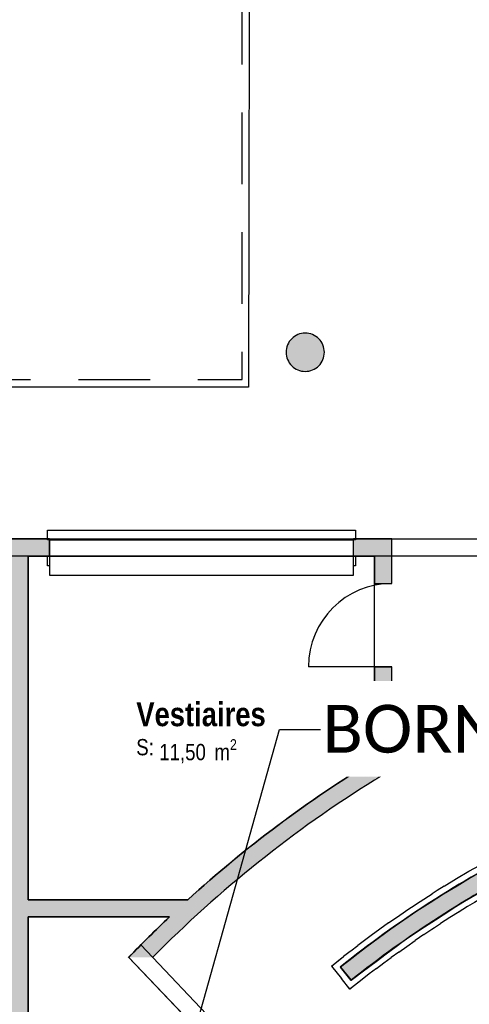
# Model space of a CAD drawing. Extents: x -24342 to 73038, y -9656 to 30949.
# Tile 24 of 170: x 919 to 1389, y -2606 to -1578. Entities that reach past the tile are written whole.
import ezdxf
from ezdxf import colors
from ezdxf.entities.mleader import LeaderData, LeaderLine
from ezdxf.enums import TextEntityAlignment as Align
from ezdxf.math import Vec2, Vec3

# ---------------------------------------------------------------- set-up
doc = ezdxf.new("R2010")
doc.units = 0
doc.linetypes.add('21.0032_xref_rdc_02_pro$0$Tirets petits', pattern=[125, 75, -50])
doc.linetypes.add('ACAD_ISO12W100', pattern=[21, 12, -3, 0, -3, 0, -3])
for name, color, linetype in [('0_XREF', 250, 'Continuous'), ('1_APPAREILLAGE', 1, 'Continuous'), ('21.0032_xref_rdc_02_pro$0$08-01 2D Dessin général.2D', 251, 'Continuous'), ('21.0032_xref_rdc_02_pro$0$A-AREA-____-OTLN.Modèle IFC', 251, 'Continuous'), ('21.0032_xref_rdc_02_pro$0$A-WALL-____-OTLN.Modèle IFC', 251, 'Continuous'), ('21.0032_xref_rdc_02_pro$0$Fenêtres ARCHICAD', 251, 'Continuous'), ('21.0032_xref_rdc_02_pro$0$Marques de Zone ARCHICAD', 251, 'Continuous'), ('21.0032_xref_rdc_02_pro$0$Portes ARCHICAD', 251, 'Continuous'), ('21.0032_xref_rdc_02_pro$0$S-COLS-____-OTLN.Modèle IFC', 251, 'Continuous')]:
    doc.layers.add(name, color=color, linetype=linetype)
doc.styles.add('21.0032_xref_rdc_02_pro$0$STYLE_GENERE_1', font='ARIALNB.TTF')
doc.styles.add('21.0032_xref_rdc_02_pro$0$STYLE_GENERE_2', font='ARIALN.TTF')
doc.styles.get("Standard").update_dxf_attribs({"font": 'calibri.ttf'})

# ---------------------------------------------------------------- blocks, each defined once
blk = doc.blocks.new('21.0032_xref_rdc_02_pro$0$Vestiaires_VES_26_1', base_point=(11090, -23175))
at = {"layer": '21.0032_xref_rdc_02_pro$0$Marques de Zone ARCHICAD', "insert": (10649, -23293), "char_height": 170, "attachment_point": 1, "style": '21.0032_xref_rdc_02_pro$0$STYLE_GENERE_2'}
blk.add_mtext('\\A1;\\pt0,100;11,50{\\H0.66x;\\S^  ;} m{\\H0.66x;\\S2^  ;}', dxfattribs=at)
at = {"layer": '21.0032_xref_rdc_02_pro$0$Marques de Zone ARCHICAD'}
for tag, height, style, p in [('DUMMY_849', 250, '21.0032_xref_rdc_02_pro$0$STYLE_GENERE_1', (11771, -22829)), ('ROOM_NAME', 250, '21.0032_xref_rdc_02_pro$0$STYLE_GENERE_1', (10409, -22907)), ('calculatedAreaCode', 170, '21.0032_xref_rdc_02_pro$0$STYLE_GENERE_2', (10409, -23291))]:
    blk.add_attdef(tag, text='', height=height, dxfattribs=dict(at, style=style)).set_placement(p, align=Align.TOP_LEFT)
blk = doc.blocks.new('21.0032_xref_rdc_02_pro$0$Mur_25_1', base_point=(14521, -24505))
at = {"layer": '21.0032_xref_rdc_02_pro$0$A-WALL-____-OTLN.Modèle IFC', "linetype": 'Continuous'}
blk.add_hatch(color=256, dxfattribs=at).paths.add_polyline_path([(14480, -24425, 0.051495), (12541, -25674), (12653, -25815, -0.051495), (14561, -24585)])
at = {"layer": '21.0032_xref_rdc_02_pro$0$A-WALL-____-OTLN.Modèle IFC', "linetype": 'Continuous', "flags": 128}
for points in [[(14561, -24585), (14480, -24425)], [(12541, -25674), (12653, -25815)]]:
    blk.add_lwpolyline(points, dxfattribs=at)
at = {"layer": '21.0032_xref_rdc_02_pro$0$A-WALL-____-OTLN.Modèle IFC', "linetype": 'Continuous'}
for radius in [11230, 11050]:
    blk.add_arc((19560, -34440), radius, 116.8952, 128.6865, dxfattribs=at)
blk = doc.blocks.new('21.0032_xref_rdc_02_pro$0$Porte (Mur) 1[2]_1')
at = {"layer": '21.0032_xref_rdc_02_pro$0$Portes ARCHICAD', "linetype": 'Continuous'}
blk.add_line((13080, -22535), (12210, -22535), dxfattribs=at)
blk.add_arc((13080, -22535), 870, 90, 180, dxfattribs=at)
blk = doc.blocks.new('21.0032_xref_rdc_02_pro$0$Mur_30_1', base_point=(12990, -21290))
at = {"layer": '21.0032_xref_rdc_02_pro$0$A-WALL-____-OTLN.Modèle IFC', "linetype": 'Continuous'}
for points in [[(12900, -21200), (12900, -21380), (13080, -21200)], [(12900, -21380), (13080, -21380), (13080, -21200)], [(12900, -21380), (12900, -21665), (13080, -21665), (13080, -21380)], [(13080, -23401), (13080, -22535), (12900, -22535), (12900, -23509, -0.004097)], [(13080, -23401, 0.004097), (12900, -23509), (13080, -23611)], [(12900, -23509), (12900, -23720, -0.004176), (13080, -23611)]]:
    blk.add_hatch(color=256, dxfattribs=at).paths.add_polyline_path(points)
for p, q in [((12900, -21665), (13080, -21665)), ((12900, -22535), (13080, -22535))]:
    blk.add_line(p, q, dxfattribs=at)
at = {"layer": '21.0032_xref_rdc_02_pro$0$A-WALL-____-OTLN.Modèle IFC', "linetype": 'Continuous', "flags": 128}
for points in [[(13080, -21200), (12900, -21200)], [(13080, -21665), (13080, -21200)], [(12900, -21380), (12900, -21665)], [(12900, -22535), (12900, -23509)], [(13080, -23611), (13080, -22535)]]:
    blk.add_lwpolyline(points, dxfattribs=at)
at = {"layer": '21.0032_xref_rdc_02_pro$0$A-WALL-____-OTLN.Modèle IFC', "linetype": 'Continuous'}
blk.add_arc((19560, -34440), 12620, 120.8953, 121.8525, dxfattribs=at)
at = {"layer": '21.0032_xref_rdc_02_pro$0$Portes ARCHICAD', "linetype": 'Continuous'}
blk.add_blockref('21.0032_xref_rdc_02_pro$0$Porte (Mur) 1[2]_1', (0, 0), dxfattribs=at)
blk = doc.blocks.new('21.0032_xref_rdc_02_pro$0$Mur_31_1', base_point=(12680, -21290))
at = {"layer": '21.0032_xref_rdc_02_pro$0$A-WALL-____-OTLN.Modèle IFC', "linetype": 'Continuous'}
blk.add_hatch(color=256, dxfattribs=at).paths.add_polyline_path([(12900, -21200), (12680, -21200), (12680, -21380), (12900, -21380)])
at = {"layer": '21.0032_xref_rdc_02_pro$0$A-WALL-____-OTLN.Modèle IFC', "linetype": 'Continuous', "flags": 128}
for points in [[(12900, -21200), (12680, -21200)], [(12680, -21380), (12680, -21200)], [(12680, -21380), (12900, -21380)]]:
    blk.add_lwpolyline(points, dxfattribs=at)
blk = doc.blocks.new('21.0032_xref_rdc_02_pro$0$Porte (Mur) 2[3]_1')
at = {"layer": '21.0032_xref_rdc_02_pro$0$Portes ARCHICAD', "linetype": 'Continuous'}
for p, q in [((7585, -21380), (7585, -22118)), ((9060, -21380), (9060, -22118))]:
    blk.add_line(p, q, dxfattribs=at)
for centre, start, end in [((7585, -21380), 270, 0), ((9060, -21380), 180, 270)]:
    blk.add_arc(centre, 738, start, end, dxfattribs=at)
blk = doc.blocks.new('21.0032_xref_rdc_02_pro$0$Mur_32_1', base_point=(5840, -21290))
at = {"layer": '21.0032_xref_rdc_02_pro$0$A-WALL-____-OTLN.Modèle IFC', "linetype": 'Continuous'}
for points in [[(5840, -21200), (5840, -21380), (7585, -21380), (7585, -21200)], [(9060, -21200), (9060, -21380), (9500, -21380), (9500, -21200)]]:
    blk.add_hatch(color=256, dxfattribs=at).paths.add_polyline_path(points)
for p, q in [((7585, -21380), (7585, -21200)), ((9060, -21380), (9060, -21200))]:
    blk.add_line(p, q, dxfattribs=at)
at = {"layer": '21.0032_xref_rdc_02_pro$0$A-WALL-____-OTLN.Modèle IFC', "linetype": 'Continuous', "flags": 128}
for points in [[(7585, -21200), (5840, -21200)], [(5840, -21200), (5840, -21380)], [(9500, -21200), (9060, -21200)], [(9500, -21380), (9500, -21200)], [(5840, -21380), (7370, -21380)], [(7550, -21380), (7585, -21380)], [(9060, -21380), (9100, -21380)], [(9280, -21380), (9500, -21380)]]:
    blk.add_lwpolyline(points, dxfattribs=at)
at = {"layer": '21.0032_xref_rdc_02_pro$0$Portes ARCHICAD', "linetype": 'Continuous'}
blk.add_blockref('21.0032_xref_rdc_02_pro$0$Porte (Mur) 2[3]_1', (0, 0), dxfattribs=at)
blk = doc.blocks.new('21.0032_xref_rdc_02_pro$0$Fenêtre (Mur) 4[4]_1')
at = {"layer": '21.0032_xref_rdc_02_pro$0$Fenêtres ARCHICAD', "linetype": 'Continuous'}
for p, q in [((9480, -21210), (9480, -21110)), ((9480, -21110), (12700, -21110)), ((12700, -21110), (12700, -21210)), ((9500, -21210), (9480, -21210)), ((9500, -21210), (12680, -21210)), ((9500, -21380), (9500, -21210)), ((12700, -21210), (12680, -21210)), ((12680, -21380), (12680, -21210)), ((9480, -21480), (9480, -21380)), ((9480, -21380), (9500, -21380)), ((12680, -21380), (9500, -21380)), ((9500, -21380), (9500, -21580)), ((12680, -21380), (12700, -21380)), ((12680, -21580), (12680, -21380)), ((12700, -21380), (12700, -21480)), ((9500, -21480), (9480, -21480)), ((12700, -21480), (12680, -21480)), ((9500, -21580), (12680, -21580))]:
    blk.add_line(p, q, dxfattribs=at)
blk = doc.blocks.new('21.0032_xref_rdc_02_pro$0$Mur_33_1', base_point=(9500, -21295))
at = {"layer": '21.0032_xref_rdc_02_pro$0$A-WALL-____-OTLN.Modèle IFC', "linetype": 'Continuous'}
for p, q in [((12680, -21210), (9500, -21210)), ((9500, -21380), (12680, -21380))]:
    blk.add_line(p, q, dxfattribs=at)
at = {"layer": '21.0032_xref_rdc_02_pro$0$A-WALL-____-OTLN.Modèle IFC', "linetype": 'Continuous', "flags": 128}
for points in [[(9500, -21210), (9500, -21380)], [(12680, -21380), (12680, -21210)]]:
    blk.add_lwpolyline(points, dxfattribs=at)
at = {"layer": '21.0032_xref_rdc_02_pro$0$Fenêtres ARCHICAD', "linetype": 'Continuous'}
blk.add_blockref('21.0032_xref_rdc_02_pro$0$Fenêtre (Mur) 4[4]_1', (0, 0), dxfattribs=at)
blk = doc.blocks.new('21.0032_xref_rdc_02_pro$0$Mur_34_1', base_point=(9190, -29050))
at = {"layer": '21.0032_xref_rdc_02_pro$0$A-WALL-____-OTLN.Modèle IFC', "linetype": 'Continuous'}
blk.add_hatch(color=256, dxfattribs=at).paths.add_polyline_path([(9280, -29050), (9280, -21380), (9100, -21380), (9100, -29050)])
at = {"layer": '21.0032_xref_rdc_02_pro$0$A-WALL-____-OTLN.Modèle IFC', "linetype": 'Continuous', "flags": 128}
for points in [[(9100, -21380), (9100, -24150)], [(9280, -24970), (9280, -21380)], [(9100, -24330), (9100, -29050)], [(9280, -29050), (9280, -25150)], [(9100, -29050), (9280, -29050)]]:
    blk.add_lwpolyline(points, dxfattribs=at)
blk = doc.blocks.new('21.0032_xref_rdc_02_pro$0$Mur_49_1', base_point=(12990, -23560))
at = {"layer": '21.0032_xref_rdc_02_pro$0$A-WALL-____-OTLN.Modèle IFC', "linetype": 'Continuous'}
for points in [[(12900, -23509, 0.061099), (10456, -25443), (10580, -25573, -0.059018), (12900, -23720)], [(10456, -25443, 0.003518), (10330, -25572), (10580, -25573)]]:
    blk.add_hatch(color=256, dxfattribs=at).paths.add_polyline_path(points)
for radius, start, end in [(12800, 121.3532, 132.2819), (12620, 121.8525, 135.3627), (12800, 133.4661, 136.1449)]:
    blk.add_arc((19560, -34440), radius, start, end, dxfattribs=at)
blk = doc.blocks.new('21.0032_xref_rdc_02_pro$0$Mur_50_1', base_point=(10455, -25572))
at = {"layer": '21.0032_xref_rdc_02_pro$0$A-WALL-____-OTLN.Modèle IFC', "linetype": 'Continuous'}
for p, q in [((11669, -26715), (10456, -25442)), ((10325, -25567), (11539, -26839))]:
    blk.add_line(p, q, dxfattribs=at)
blk = doc.blocks.new('21.0032_xref_rdc_02_pro$0$Mur_51_1', base_point=(9190, -25060))
at = {"layer": '21.0032_xref_rdc_02_pro$0$A-WALL-____-OTLN.Modèle IFC', "linetype": 'Continuous'}
blk.add_hatch(color=256, dxfattribs=at).paths.add_polyline_path([(9280, -25150), (10755, -25150), (10948, -24970), (9280, -24970)])
at = {"layer": '21.0032_xref_rdc_02_pro$0$A-WALL-____-OTLN.Modèle IFC', "linetype": 'Continuous', "flags": 128}
for points in [[(10948, -24970), (9280, -24970)], [(9280, -25150), (10755, -25150)]]:
    blk.add_lwpolyline(points, dxfattribs=at)
blk = doc.blocks.new('21.0032_xref_rdc_02_pro$0$Poteau_7_1', base_point=(12175, -19250))
at = {"layer": '21.0032_xref_rdc_02_pro$0$S-COLS-____-OTLN.Modèle IFC', "linetype": 'Continuous'}
blk.add_hatch(color=256, dxfattribs=at).paths.add_polyline_path([(11975, -19250, 0.414214), (12175, -19450, 0.414214), (12375, -19250, 0.414214), (12175, -19050, 0.414214)])
at = {"layer": '21.0032_xref_rdc_02_pro$0$S-COLS-____-OTLN.Modèle IFC', "linetype": 'Continuous', "flags": 128}
blk.add_lwpolyline([(11975, -19250, 0.414214), (12175, -19450, 0.414214), (12375, -19250, 0.414214), (12175, -19050, 0.414214)], format="xyb", close=True, dxfattribs=at)
blk = doc.blocks.new('21.0032_xref_rdc_02_pro$0$Mur 11[591]_1', base_point=(12450, -25905))
at = {"layer": '21.0032_xref_rdc_02_pro$0$A-WALL-____-OTLN.Modèle IFC', "linetype": 'Continuous'}
for p, q in [((14480, -22984), (14415, -22984)), ((14415, -22984), (14416, -22985)), ((14415, -22984), (14415, -23213)), ((14416, -22985), (14417, -22986)), ((14417, -22986), (14419, -22989)), ((14419, -22989), (14423, -22992)), ((14423, -22992), (14426, -22995)), ((14480, -22985), (14480, -22984)), ((14480, -22986), (14480, -22985)), ((14480, -22989), (14480, -22986)), ((14480, -22992), (14480, -22989)), ((14480, -22995), (14480, -22992)), ((14480, -22999), (14480, -22995)), ((14480, -23049), (14480, -22999)), ((14660, -22984), (14660, -22985)), ((14725, -22984), (14660, -22984)), ((14660, -22985), (14660, -22986)), ((14660, -22986), (14660, -22989)), ((14660, -22989), (14660, -22992)), ((14660, -22992), (14660, -22995)), ((14660, -22995), (14660, -22999)), ((14660, -22999), (14660, -23049)), ((14714, -22995), (14717, -22992)), ((14717, -22992), (14721, -22989)), ((14721, -22989), (14723, -22986)), ((14723, -22986), (14724, -22985)), ((14724, -22985), (14725, -22984)), ((14725, -22984), (14725, -23230)), ((14660, -23049), (14480, -23049)), ((14657, -23052), (14483, -23052)), ((14483, -23052), (14483, -24426)), ((14657, -24052), (14657, -23052)), ((14415, -23213), (14415, -23356)), ((14725, -23391), (14725, -23230)), ((14415, -23356), (14415, -23549)), ((14725, -23551), (14725, -23391)), ((14415, -23549), (14415, -23682)), ((14725, -23551), (14725, -23785)), ((14415, -23854), (14415, -23682)), ((14415, -23854), (14415, -24125)), ((14725, -23785), (14725, -23984)), ((15457, -24052), (14657, -24052)), ((14714, -23995), (14717, -23992)), ((14717, -23992), (14721, -23989)), ((14721, -23989), (14723, -23986)), ((14723, -23986), (14724, -23985)), ((14724, -23985), (14725, -23984)), ((14725, -23984), (14872, -23984)), ((15018, -23984), (14872, -23984)), ((15018, -23984), (15124, -23984)), ((15124, -23984), (15338, -23984)), ((15525, -23984), (15338, -23984)), ((15457, -24178), (15457, -24052)), ((15514, -23995), (15517, -23992)), ((15517, -23992), (15521, -23989)), ((15521, -23989), (15523, -23986)), ((15523, -23986), (15524, -23985)), ((15524, -23985), (15525, -23984)), ((15525, -24223), (15525, -23984)), ((23595, -23985), (23596, -23985)), ((23595, -23985), (23848, -23985)), ((23596, -24223), (23595, -23985)), ((23596, -23985), (23597, -23986)), ((23597, -23986), (23600, -23989)), ((23600, -23989), (23603, -23992)), ((23603, -23992), (23606, -23995)), ((24460, -24049), (23660, -24049)), ((23660, -24049), (23660, -24179)), ((24028, -23985), (23848, -23985)), ((24271, -23985), (24028, -23985)), ((24207, -23985), (24028, -23985)), ((24207, -23985), (24460, -23985)), ((24460, -23985), (24460, -23985)), ((24460, -23985), (24460, -23986)), ((24460, -23986), (24460, -23989)), ((24460, -23989), (24460, -23992)), ((24460, -23992), (24460, -23995)), ((24460, -23995), (24460, -23999)), ((24460, -23999), (24460, -24049)), ((24460, -24536), (24460, -24049)), ((14415, -24385), (14415, -24125)), ((14416, -24233), (14415, -24385)), ((15124, -24318), (15246, -24267)), ((15126, -24322), (15247, -24269)), ((15246, -24267), (15352, -24223)), ((15247, -24269), (15352, -24223)), ((15352, -24223), (15457, -24178)), ((15352, -24223), (15394, -24205)), ((15378, -24282), (15446, -24254)), ((15394, -24205), (15457, -24177)), ((15525, -24223), (15446, -24254)), ((15515, -24216), (15519, -24219)), ((15519, -24219), (15521, -24220)), ((15521, -24220), (15523, -24221)), ((15523, -24221), (15524, -24222)), ((15524, -24222), (15525, -24223)), ((23596, -24223), (23597, -24222)), ((23740, -24281), (23596, -24223)), ((23596, -24223), (23596, -24223)), ((23597, -24222), (23598, -24221)), ((23598, -24221), (23599, -24220)), ((23599, -24220), (23601, -24219)), ((23601, -24219), (23605, -24216)), ((23660, -24179), (23795, -24235)), ((23795, -24235), (23930, -24291)), ((14959, -24393), (15124, -24318)), ((14960, -24395), (15126, -24322)), ((15208, -24354), (15071, -24414)), ((15293, -24318), (15208, -24354)), ((15378, -24282), (15293, -24318)), ((23873, -24337), (23740, -24281)), ((23853, -24328), (23905, -24351)), ((24019, -24400), (23873, -24337)), ((23930, -24291), (24063, -24350)), ((24063, -24350), (24197, -24410)), ((14190, -24503), (14272, -24459)), ((14415, -24385), (14272, -24459)), ((14380, -24480), (14337, -24503)), ((14483, -24426), (14380, -24480)), ((14416, -24386), (14415, -24385)), ((14417, -24386), (14416, -24386)), ((14419, -24387), (14417, -24386)), ((14421, -24388), (14419, -24387)), ((14423, -24390), (14421, -24388)), ((14425, -24391), (14423, -24390)), ((14633, -24549), (14795, -24469)), ((14735, -24498), (14795, -24467)), ((14795, -24469), (14959, -24393)), ((14795, -24467), (14857, -24440)), ((14944, -24472), (14841, -24520)), ((14857, -24440), (14960, -24395)), ((15071, -24414), (14944, -24472)), ((23988, -24387), (24037, -24408)), ((24019, -24400), (24145, -24457)), ((24056, -24417), (24037, -24408)), ((24118, -24445), (24222, -24493)), ((24197, -24410), (24357, -24486)), ((14109, -24548), (13996, -24611)), ((14191, -24580), (14047, -24661)), ((14109, -24548), (14190, -24503)), ((14337, -24503), (14191, -24580)), ((14471, -24630), (14633, -24549)), ((14474, -24634), (14634, -24551)), ((14634, -24551), (14735, -24498)), ((14763, -24557), (14675, -24601)), ((14763, -24557), (14841, -24520)), ((24222, -24493), (24317, -24538)), ((24303, -24531), (24431, -24594)), ((24357, -24486), (24460, -24536)), ((24435, -24587), (24433, -24590)), ((24436, -24584), (24435, -24587)), ((24438, -24581), (24436, -24584)), ((24460, -24536), (24438, -24581)), ((13758, -24749), (13886, -24673)), ((13886, -24673), (13996, -24611)), ((14047, -24661), (13903, -24742)), ((14312, -24716), (14471, -24630)), ((14313, -24717), (14474, -24634)), ((14551, -24663), (14418, -24732)), ((14537, -24670), (14557, -24660)), ((14551, -24663), (14675, -24601)), ((24432, -24593), (24431, -24594)), ((24433, -24590), (24432, -24592)), ((24432, -24592), (24432, -24593)), ((13629, -24827), (13758, -24749)), ((13903, -24742), (13762, -24827)), ((14152, -24801), (14211, -24770)), ((14153, -24802), (14312, -24716)), ((14211, -24770), (14313, -24717)), ((14418, -24732), (14288, -24803)), ((13553, -24875), (13502, -24907)), ((13629, -24827), (13553, -24875)), ((13762, -24827), (13621, -24912)), ((13840, -24983), (13996, -24892)), ((13840, -24984), (13996, -24893)), ((13996, -24892), (14152, -24801)), ((13996, -24893), (14153, -24802)), ((14022, -24953), (14155, -24877)), ((14155, -24877), (14288, -24803)), ((13287, -25047), (13378, -24987)), ((13378, -24987), (13502, -24907)), ((13621, -24912), (13482, -25001)), ((13687, -25080), (13840, -24984)), ((13786, -25018), (13840, -24983)), ((14022, -24953), (13944, -24999)), ((13165, -25130), (13259, -25066)), ((13343, -25091), (13207, -25184)), ((13259, -25066), (13287, -25047)), ((13482, -25001), (13343, -25091)), ((13343, -25091), (13343, -25091)), ((13534, -25176), (13687, -25080)), ((13536, -25180), (13688, -25081)), ((13688, -25081), (13786, -25018)), ((13783, -25096), (13688, -25156)), ((13873, -25042), (13774, -25102)), ((13944, -24999), (13873, -25042)), ((13046, -25213), (13165, -25130)), ((13207, -25184), (13071, -25277)), ((13384, -25277), (13534, -25176)), ((13385, -25279), (13536, -25180)), ((13688, -25156), (13591, -25218)), ((12955, -25277), (12866, -25343)), ((13071, -25277), (12938, -25375)), ((13046, -25213), (12955, -25277)), ((13071, -25277), (13071, -25277)), ((13234, -25378), (13384, -25277)), ((13285, -25344), (13385, -25279)), ((13414, -25335), (13518, -25265)), ((13505, -25274), (13591, -25218)), ((13591, -25218), (13582, -25224)), ((12796, -25395), (12726, -25447)), ((12866, -25343), (12796, -25395)), ((12938, -25375), (12805, -25472)), ((13087, -25484), (13234, -25378)), ((13184, -25414), (13233, -25377)), ((13233, -25377), (13285, -25344)), ((13238, -25457), (13323, -25397)), ((13414, -25335), (13323, -25397)), ((12645, -25510), (12576, -25563)), ((12652, -25504), (12645, -25510)), ((12652, -25504), (12726, -25447)), ((12805, -25472), (12727, -25532)), ((12805, -25472), (12805, -25472)), ((12940, -25590), (13087, -25484)), ((13021, -25536), (13127, -25457)), ((13127, -25457), (13184, -25414)), ((13152, -25518), (13238, -25457)), ((12450, -25664), (12576, -25563)), ((12450, -25664), (12561, -25575)), ((12675, -25573), (12545, -25674)), ((12727, -25532), (12675, -25573)), ((12797, -25701), (12940, -25590)), ((12837, -25673), (12929, -25605)), ((12929, -25605), (13021, -25536)), ((12998, -25630), (13075, -25573)), ((13152, -25518), (13075, -25573)), ((12450, -25664), (12553, -25793)), ((12452, -25664), (12450, -25664)), ((12453, -25664), (12452, -25664)), ((12458, -25665), (12453, -25664)), ((12464, -25666), (12458, -25665)), ((12545, -25674), (12545, -25674)), ((12545, -25674), (12654, -25811)), ((12545, -25674), (12545, -25674)), ((12654, -25811), (12797, -25701)), ((12746, -25742), (12837, -25673)), ((12921, -25688), (12845, -25746)), ((12921, -25688), (12998, -25630)), ((12553, -25793), (12547, -25785)), ((12643, -25905), (12553, -25793)), ((12770, -25805), (12643, -25905)), ((12654, -25811), (12701, -25775)), ((12701, -25775), (12746, -25742)), ((12845, -25746), (12770, -25805)), ((12738, -25829), (12643, -25905)), ((12644, -25904), (12643, -25905)), ((12645, -25891), (12644, -25897)), ((12644, -25897), (12644, -25902)), ((12644, -25902), (12644, -25904))]:
    blk.add_line(p, q, dxfattribs=at)
blk = doc.blocks.new('21.0032_xref_rdc_02_pro$0$Mur 15[596]_1', base_point=(14480, -21290))
at = {"layer": '21.0032_xref_rdc_02_pro$0$A-WALL-____-OTLN.Modèle IFC', "linetype": 'Continuous'}
for p, q in [((5840, -21200), (6540, -21200)), ((5840, -21380), (5840, -21200)), ((6540, -21200), (14480, -21200)), ((14480, -21200), (14480, -21380)), ((5870, -21380), (5840, -21380)), ((6540, -21380), (5870, -21380)), ((7370, -21380), (6540, -21380)), ((7550, -21380), (7370, -21380)), ((9100, -21380), (7550, -21380)), ((9280, -21380), (9100, -21380)), ((14480, -21380), (9280, -21380))]:
    blk.add_line(p, q, dxfattribs=at)
blk = doc.blocks.new('21.0032_xref_rdc_02_pro')
at = {"layer": '21.0032_xref_rdc_02_pro$0$08-01 2D Dessin général.2D', "linetype": '21.0032_xref_rdc_02_pro$0$Tirets petits', "flags": 128}
blk.add_lwpolyline([(647.4, -2120.4), (647.4, -1953.4), (1151.5, -1953.4), (1151.5, -1386.2)], dxfattribs=at)
at = {"layer": '21.0032_xref_rdc_02_pro$0$A-AREA-____-OTLN.Modèle IFC', "linetype": 'Continuous', "flags": 128}
blk.add_lwpolyline([(6560.1, -1366.3, -0.157957), (6506.5, -1249), (6331.3, -1249, -0.214878), (6262.9, -1381.1), (6262.9, -1961.4), (1456.6, -1961.4), (1456.6, -1381.1, -0.215084), (1388.2, -1249), (1227.6, -1249, -0.214969), (1159.4, -1381), (1158.3, -1961.4), (647.4, -1961.4), (647.4, -2120.4), (3390, -2120), (3390, -2524), (3610, -2529.1), (3610, -2460), (4101.5, -2460), (4101.5, -2529.1), (4390, -2529), (4390, -2120), (8761.1, -2120)], format="xyb", dxfattribs=at)
for points in [[(1290, -2350.9), (1290, -2138), (1268, -2138), (950, -2138), (928, -2138), (928, -2424), (928, -2497), (1094.8, -2497, -0.047722)], [(928, -2515), (928, -2905), (970.8, -2905, -0.064769), (1141.5, -2670.9), (1033, -2557.2, -0.011689), (1075.5, -2515)], [(2753.6, -2928), (2720.1, -2928, 0.243428), (1976, -2522.2, -0.999999), (1936, -2522.2, 0.018837), (1866.7, -2526.3, 0.045559), (1702, -2557.7, 0.328606), (1034.2, -3424, -0.414214), (1054.2, -3444, -0.414214), (1034.2, -3464, 0.401562), (1936, -4365.8, -0.999999), (1976, -4365.8, 0.027214), (2076, -4358.2), (2076, -4527.4, 0.38226), (3046, -3444), (3046, -3171), (2983.5, -3171), (2983.5, -3133), (3011.5, -3133), (3011.5, -2943), (2940.9, -2943, 0.047883), (2827.6, -2764.8), (2705.6, -2860.4, -0.021851)]]:
    blk.add_lwpolyline(points, format="xyb", close=True, dxfattribs=at)
at = {"layer": '21.0032_xref_rdc_02_pro$0$A-AREA-____-OTLN.Modèle IFC', "linetype": 'Continuous', "xscale": 0.1, "yscale": 0.1, "zscale": 0.1}
blk.add_blockref('21.0032_xref_rdc_02_pro$0$Vestiaires_VES_26_1', (1109, -2317.5), dxfattribs=at).add_auto_attribs({'ROOM_NAME': 'Vestiaires', 'calculatedAreaCode': 'S: '})
at = {"layer": '21.0032_xref_rdc_02_pro$0$A-WALL-____-OTLN.Modèle IFC', "xscale": 0.1, "yscale": 0.1, "zscale": 0.1}
for name, p in [('21.0032_xref_rdc_02_pro$0$Mur_33_1', (950, -2129.5)), ('21.0032_xref_rdc_02_pro$0$Mur_32_1', (584, -2129)), ('21.0032_xref_rdc_02_pro$0$Mur_30_1', (1299, -2129)), ('21.0032_xref_rdc_02_pro$0$Mur_31_1', (1268, -2129)), ('21.0032_xref_rdc_02_pro$0$Mur_34_1', (919, -2905)), ('21.0032_xref_rdc_02_pro$0$Mur_49_1', (1299, -2356)), ('21.0032_xref_rdc_02_pro$0$Mur_25_1', (1452.1, -2450.5)), ('21.0032_xref_rdc_02_pro$0$Mur_51_1', (919, -2506)), ('21.0032_xref_rdc_02_pro$0$Mur_50_1', (1045.5, -2557.2))]:
    blk.add_blockref(name, p, dxfattribs=at)
at = {"layer": '21.0032_xref_rdc_02_pro$0$A-WALL-____-OTLN.Modèle IFC', "linetype": 'Continuous', "xscale": 0.1, "yscale": 0.1, "zscale": 0.1}
for name, p in [('21.0032_xref_rdc_02_pro$0$Mur 15[596]_1', (1448, -2129)), ('21.0032_xref_rdc_02_pro$0$Mur 11[591]_1', (1245, -2590.5))]:
    blk.add_blockref(name, p, dxfattribs=at)
at = {"layer": '21.0032_xref_rdc_02_pro$0$S-COLS-____-OTLN.Modèle IFC', "xscale": 0.1, "yscale": 0.1, "zscale": 0.1}
blk.add_blockref('21.0032_xref_rdc_02_pro$0$Poteau_7_1', (1217.5, -1925), dxfattribs=at)

msp = doc.modelspace()

# ---------------------------------------------------------------- block references
at = {"layer": '0_XREF', "linetype": 'ACAD_ISO12W100'}
msp.add_blockref('21.0032_xref_rdc_02_pro', (0, 0), dxfattribs=at)

# ---------------------------------------------------------------- next in the draw order: leaders
at = {"layer": '1_APPAREILLAGE'}
ml = msp.add_multileader_mtext('Standard', dxfattribs=at)
ml.set_content('BORNIER EN ATTENTE POUR GTB', color=256)
ml.set_leader_properties()
ml.build(insert=Vec2(0, 0))
ml.multileader.update_dxf_attribs({"text_left_attachment_type": 2, "text_right_attachment_type": 2, "dogleg_length": 0.36, "arrow_head_size": 50})
ctx = ml.context
ctx.base_point, ctx.char_height, ctx.arrow_head_size, ctx.plane_origin = Vec3(1233.4, -2319), 50, 50, Vec3(407.6, -2017)
ctx.left_attachment, ctx.right_attachment = 2, 2
notes = []
notes.append((ctx, [(1, (1, 1, 0), (1190.6, -2319), (1, 0), 42.9, [(0, [(1089, -2680.7)], 0, [])])]))
ctx.mtext.insert, ctx.mtext.flow_direction = Vec3(1235.4, -2293.4), 5
ctx.mtext.has_bg_fill, ctx.mtext.bg_color, ctx.mtext.bg_scale_factor, ctx.mtext.bg_transparency, ctx.mtext.use_window_bg_color = 1, -1027028792, 1.5, 0, 1
for ctx, leaders in notes:
    for number, flags, end, landing, length, lines in leaders:
        leader = LeaderData()
        leader.index, (leader.has_last_leader_line, leader.has_dogleg_vector, leader.attachment_direction) = number, flags
        leader.last_leader_point, leader.dogleg_vector, leader.dogleg_length = Vec3(end), Vec3(landing), length
        for number, points, colour, breaks in lines:
            line = LeaderLine()
            line.index, line.vertices, line.color, line.breaks = number, Vec3.list(points), colors.encode_raw_color(colour), breaks
            leader.lines.append(line)
        ctx.leaders.append(leader)

doc.saveas('drawing.dxf')
